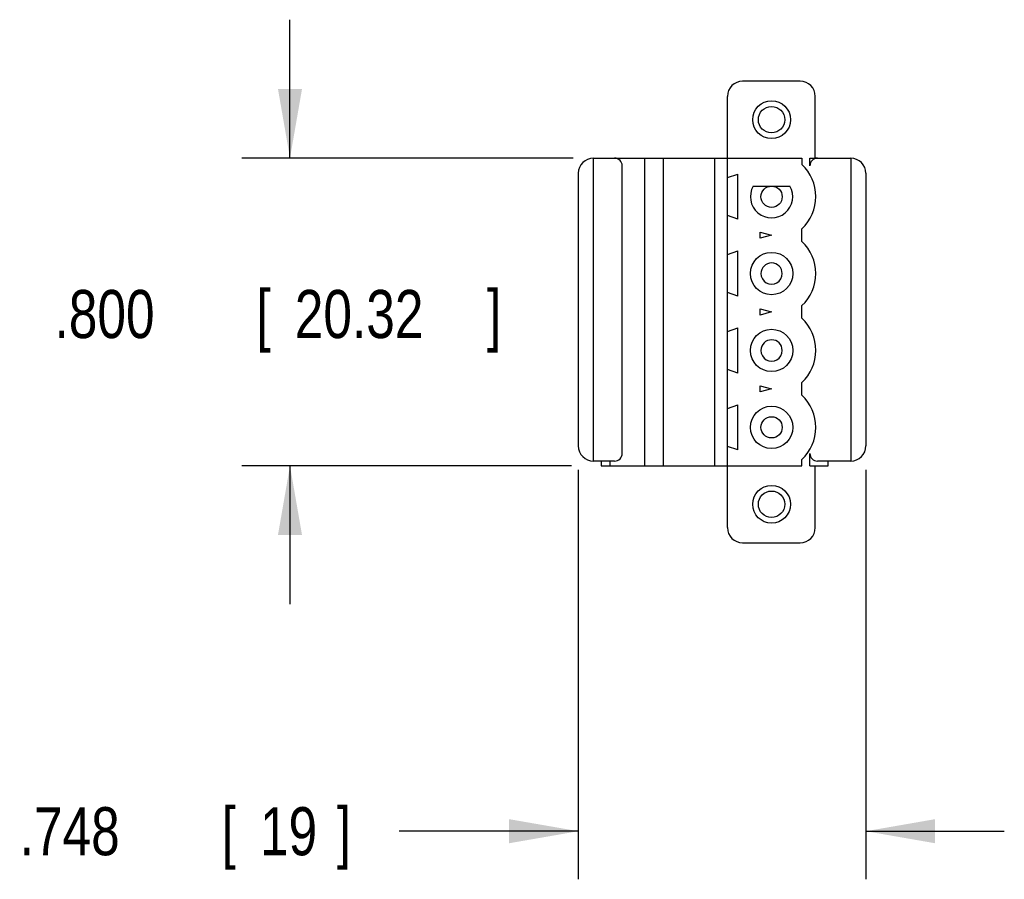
# Model space of a CAD drawing. Header units: inches. Extents: x 0.2 to 16.8, y 0.1 to 10.8.
# Tile 2 of 10: x 8.1 to 10.6, y 2.7 to 4.9. Entities that reach past the tile are written whole.
import ezdxf

# ---------------------------------------------------------------- set-up
doc = ezdxf.new("R2010")
doc.units = ezdxf.units.IN
doc.header["$LTSCALE"] = 0.935
doc.header["$MEASUREMENT"] = 0
doc.layers.get('0').update_dxf_attribs({"linetype": 'CONTINUOUS'})
doc.layers.add('DIMENSIONS', color=7, linetype='CONTINUOUS')
doc.styles.get("Standard").update_dxf_attribs({"font": 'txt', "width": 0.8})
doc.dimstyles.new('DIMSTYLE_1', dxfattribs={"dimtxt": 0.125, "dimasz": 0.18, "dimexe": 0.18, "dimexo": 0.0625, "dimgap": 0.09, "dimtad": 0, "dimtih": 1, "dimtoh": 1, "dimdec": 3, "dimzin": 4, "dimdsep": 46, "dimtxsty": 'STANDARD', "dimblk": '_FILLED', "dimblk1": '_FILLED', "dimblk2": '_FILLED', "dimcen": 0.09, "dimadec": 0, "dimazin": 0, "dimtp": 0.01, "dimtm": 0.01, "dimtfac": 1, "dimtdec": 3, "dimtofl": 0, "dimtmove": 0, "dimatfit": 3, "dimldrblk": '_FILLED', "dimfxl": 1, "dimtolj": 1, "dimtzin": 4, "dimarcsym": 0})

# ---------------------------------------------------------------- blocks, each defined once
blk = doc.blocks.new('_FILLED')
at = {"color": 0, "linetype": 'BYBLOCK'}
blk.add_solid([(0, 0), (-1, 0.174), (-1, -0.174)], dxfattribs=at)
blk = doc.blocks.new('*D2')
at = {"layer": 'DIMENSIONS', "color": 2, "linetype": 'CONTINUOUS'}
for p, q in [((9.5313, 3.7326), (9.5313, 2.6682)), ((10.2793, 3.7326), (10.2793, 2.6682)), ((9.5313, 2.7932), (9.0657, 2.7932)), ((10.2793, 2.7932), (10.6393, 2.7932))]:
    blk.add_line(p, q, dxfattribs=at)
at = {"layer": 'DIMENSIONS', "color": 2, "linetype": 'CONTINUOUS', "xscale": 0.18, "yscale": 0.18, "zscale": 0.18}
blk.add_blockref('_FILLED', (9.5313, 2.7932), dxfattribs=at)
at = {"layer": 'DIMENSIONS', "color": 2, "linetype": 'CONTINUOUS', "xscale": 0.18, "yscale": 0.18, "zscale": 0.18, "rotation": 180}
blk.add_blockref('_FILLED', (10.2793, 2.7932), dxfattribs=at)
at = {"layer": 'DIMENSIONS', "color": 2, "linetype": 'CONTINUOUS', "width": 0.8}
for s, p in [('.748', (8.0782, 2.7307)), ('[', (8.6032, 2.7307)), ('19', (8.7032, 2.7307)), (']', (8.9032, 2.7307))]:
    blk.add_text(s, height=0.125, dxfattribs=at).set_placement(p)
blk = doc.blocks.new('*D3')
at = {"layer": 'DIMENSIONS', "color": 2, "linetype": 'CONTINUOUS'}
for p, q in [((8.7813, 4.5432), (8.7813, 4.9032)), ((9.5177, 4.5432), (8.6563, 4.5432)), ((9.5137, 3.7432), (8.6563, 3.7432)), ((8.7813, 3.7432), (8.7813, 3.3832))]:
    blk.add_line(p, q, dxfattribs=at)
at = {"layer": 'DIMENSIONS', "color": 2, "linetype": 'CONTINUOUS', "xscale": 0.18, "yscale": 0.18, "zscale": 0.18}
for p, rotation in [((8.7813, 4.5432), 270), ((8.7813, 3.7432), 90)]:
    blk.add_blockref('_FILLED', p, dxfattribs=dict(at, rotation=rotation))
at = {"layer": 'DIMENSIONS', "color": 2, "linetype": 'CONTINUOUS', "width": 0.8}
for s, p in [('.800', (8.1688, 4.0754)), ('[', (8.6938, 4.0754)), ('20.32', (8.7938, 4.0754)), (']', (9.2938, 4.0754))]:
    blk.add_text(s, height=0.125, dxfattribs=at).set_placement(p)

msp = doc.modelspace()

# ---------------------------------------------------------------- linework, layer by layer
at = {"color": 7, "linetype": 'CONTINUOUS'}
for p, q in [((10.1083, 4.7432), (9.9586, 4.7432)), ((9.9193, 3.5825), (9.9193, 4.7038)), ((10.1476, 4.5432), (10.1476, 4.7038)), ((9.5707, 3.7558), (9.5707, 4.5432)), ((9.5707, 4.5432), (10.1128, 4.5432)), ((9.7045, 3.7432), (9.7045, 4.5432)), ((9.7532, 3.7432), (9.7532, 4.5432)), ((9.8852, 4.5432), (9.8852, 3.7432)), ((10.1128, 4.5432), (10.1128, 4.5267)), ((10.1336, 4.5235), (10.1336, 4.5432)), ((10.1336, 4.5432), (10.2399, 4.5432)), ((10.2399, 4.5432), (10.2399, 3.7558)), ((9.6455, 3.7754), (9.6455, 4.5235)), ((9.5313, 4.5038), (9.5313, 3.7951)), ((9.9193, 4.4926), (9.946, 4.5018)), ((9.946, 4.3845), (9.946, 4.5018)), ((10.2793, 4.5038), (10.2793, 3.7951)), ((9.9863, 4.4707), (10.0818, 4.4707)), ((9.946, 4.3845), (9.9193, 4.3937)), ((10.1128, 4.3267), (10.1128, 4.3597)), ((10.0045, 4.3352), (10.0045, 4.3511)), ((10.0045, 4.3511), (10.034, 4.3432)), ((10.034, 4.3432), (10.0045, 4.3352)), ((9.9193, 4.2926), (9.946, 4.3018)), ((9.946, 4.1845), (9.946, 4.3018)), ((9.946, 4.1845), (9.9193, 4.1937)), ((10.0045, 4.1511), (10.034, 4.1432)), ((10.0045, 4.1352), (10.0045, 4.1511)), ((10.1128, 4.1267), (10.1128, 4.1597)), ((10.034, 4.1432), (10.0045, 4.1352)), ((9.9193, 4.0926), (9.946, 4.1018)), ((9.946, 3.9845), (9.946, 4.1018)), ((9.946, 3.9845), (9.9193, 3.9937)), ((10.0045, 3.9511), (10.034, 3.9432)), ((10.0045, 3.9352), (10.0045, 3.9511)), ((10.1128, 3.9267), (10.1128, 3.9597)), ((10.034, 3.9432), (10.0045, 3.9352)), ((9.9193, 3.8926), (9.946, 3.9018)), ((9.946, 3.7845), (9.946, 3.9018)), ((9.946, 3.7845), (9.9193, 3.7937)), ((10.1336, 3.7432), (10.1336, 3.7754)), ((9.5707, 3.7558), (9.6258, 3.7558)), ((9.5903, 3.7558), (9.5903, 3.7432)), ((9.5903, 3.7432), (10.1128, 3.7432)), ((9.614, 3.7432), (9.614, 3.7558)), ((10.1128, 3.7432), (10.1128, 3.7597)), ((10.1336, 3.7432), (10.1809, 3.7432)), ((10.1476, 3.5825), (10.1476, 3.7432)), ((10.1533, 3.7558), (10.2399, 3.7558)), ((10.1809, 3.7432), (10.1809, 3.7558)), ((9.9586, 3.5432), (10.1083, 3.5432))]:
    msp.add_line(p, q, dxfattribs=at)
for centre, radius in [((10.034, 4.6432), 0.0492), ((10.034, 4.6432), 0.0344), ((10.034, 4.4428), 0.0276), ((10.034, 4.2432), 0.0551), ((10.034, 4.0432), 0.0551), ((10.034, 3.8432), 0.0551), ((10.034, 3.8432), 0.0276), ((10.034, 3.6432), 0.0492), ((10.034, 3.6432), 0.0344)]:
    msp.add_circle(centre, radius, dxfattribs=at)
for centre, radius, start, end in [((9.9586, 4.7038), 0.0394, 90, 180), ((10.1083, 4.7038), 0.0394, 0, 90), ((9.5707, 4.5038), 0.0394, 90, 180), ((9.6258, 4.5235), 0.0197, 0, 90), ((10.1533, 4.5235), 0.0197, 90, 180), ((10.2399, 4.5038), 0.0394, 0, 90), ((10.034, 4.4432), 0.1148, 313.322, 46.678), ((10.034, 4.4432), 0.0551, 150, 30), ((10.034, 4.2432), 0.1148, 313.322, 46.678), ((10.034, 4.2432), 0.0276, 0.044, 179.9558), ((10.034, 4.2428), 0.0276, 179.1373, 0.8625), ((10.034, 4.0432), 0.1148, 313.322, 46.678), ((10.034, 4.0432), 0.0276, 0.044, 179.9558), ((10.034, 4.0428), 0.0276, 179.1373, 0.8625), ((10.034, 3.8432), 0.1148, 313.322, 46.678), ((9.5707, 3.7951), 0.0394, 180, 270), ((10.2399, 3.7951), 0.0394, 270, 360), ((9.6258, 3.7754), 0.0197, 270, 360), ((10.1533, 3.7754), 0.0197, 180, 270), ((9.9586, 3.5825), 0.0394, 180, 270), ((10.1083, 3.5825), 0.0394, 270, 360)]:
    msp.add_arc(centre, radius, start, end, dxfattribs=at)

# ---------------------------------------------------------------- dimensions: what is measured, and where the dimension line sits
at = {"layer": 'DIMENSIONS', "color": 2, "linetype": 'CONTINUOUS'}
dim = msp.add_linear_dim(base=(8.7813, 4.5432), p1=(9.5137, 3.7432), p2=(9.5177, 4.5432), angle=90, dimstyle='DIMSTYLE_1', dxfattribs=at)
dim.commit()
dim.dimension.update_dxf_attribs({"geometry": '*D3', "text_midpoint": (8.7813, 4.1379), "dimtype": 160})
dim = msp.add_linear_dim(base=(10.2793, 2.7932), p1=(9.5313, 3.7326), p2=(10.2793, 3.7326), dimstyle='DIMSTYLE_1', dxfattribs=at)
dim.commit()
dim.dimension.update_dxf_attribs({"geometry": '*D2', "text_midpoint": (8.5407, 2.7932), "dimtype": 160})

doc.saveas('drawing.dxf')
